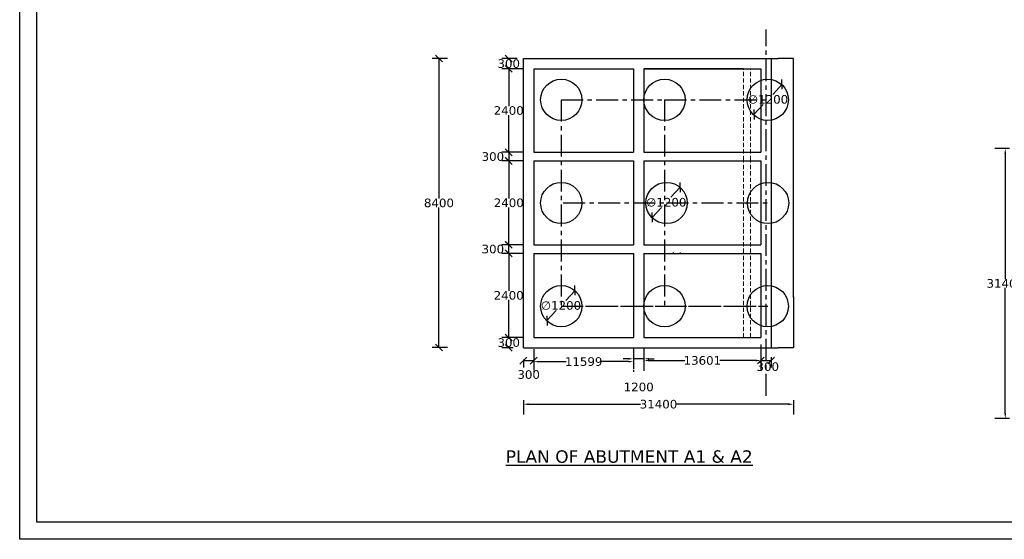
# Model space of a CAD drawing. Header units: millimetres. Extents: x -7746077780 to -3844657605, y -13315294818 to -6656873469.
# Tile 91 of 130: x -3871672002 to -3871643388, y -6658074807 to -6658059703. Entities that reach past the tile are written whole.
import ezdxf

# ---------------------------------------------------------------- set-up
doc = ezdxf.new("R2010")
doc.units = ezdxf.units.MM
doc.header["$MEASUREMENT"] = 0
doc.header["$PDMODE"] = 2
doc.linetypes.add('CENTER', pattern=[50.8, 31.75, -6.35, 6.35, -6.35])
doc.linetypes.add('HIDDEN', pattern=[0.375, 0.25, -0.125])
doc.layers.add('TEX', color=6, linetype='Continuous')
doc.layers.add('TEXT', color=7, linetype='Continuous')
doc.styles.get("Standard").update_dxf_attribs({"font": 'verdana.ttf', "height": 250})
doc.dimstyles.new('Copy of ISO-25--------4', dxfattribs={"dimtxt": 200, "dimasz": 150, "dimexe": 300, "dimexo": 300, "dimgap": 0.02, "dimtad": 0, "dimtih": 1, "dimtoh": 1, "dimdec": 0, "dimlfac": 4, "dimdsep": 46, "dimtxsty": 'Standard', "dimcen": 150, "dimclrd": 1, "dimclre": 1, "dimclrt": 1, "dimadec": 0, "dimazin": 0, "dimtfac": 1, "dimtdec": 0, "dimtmove": 2, "dimatfit": 3, "dimfxl": 0, "dimarcsym": 0})
doc.dimstyles.new('ISO-25', dxfattribs={"dimtxt": 250, "dimasz": 200, "dimexe": 200, "dimexo": 200, "dimgap": 0.02, "dimtad": 0, "dimtih": 1, "dimtoh": 1, "dimdec": 0, "dimdsep": 46, "dimtxsty": 'Standard', "dimblk": 'OBLIQUE', "dimcen": 150, "dimclrd": 1, "dimclre": 1, "dimclrt": 1, "dimadec": 0, "dimazin": 0, "dimtfac": 1, "dimtdec": 0, "dimtmove": 2, "dimatfit": 3, "dimldrblk": 'OBLIQUE', "dimfxl": 0, "dimarcsym": 0})

# ---------------------------------------------------------------- blocks, each defined once
blk = doc.blocks.new('_Oblique')
at = {"color": 0, "linetype": 'ByBlock', "lineweight": -2}
blk.add_line((-0.5, -0.5), (0.5, 0.5), dxfattribs=at)
blk = doc.blocks.new('*D1031')
at = {"color": 1, "lineweight": -2, "ltscale": 20, "transparency": 16777216}
for p, q in [((-3871657362.797047, -6658063558.072596), (-3871657990.478298, -6658063558.072596)), ((-3871657790.478298, -6658063558.072596), (-3871657790.478298, -6658063808.072596)), ((-3871657362.797047, -6658063808.072596), (-3871657990.478298, -6658063808.072596))]:
    blk.add_line(p, q, dxfattribs=at)
at = {"layer": 'Defpoints', "color": 0, "ltscale": 20, "transparency": 16777216}
for p in [(-3871657162.797047, -6658063558.072596), (-3871657790.478298, -6658063808.072596), (-3871657162.797047, -6658063808.072596)]:
    blk.add_point(p, dxfattribs=at)
at = {"color": 1, "lineweight": -2, "ltscale": 20, "transparency": 16777216, "xscale": 200, "yscale": 200, "zscale": 200}
for p, rotation in [((-3871657790.478298, -6658063558.072596), 90), ((-3871657790.478298, -6658063808.072596), 270)]:
    blk.add_blockref('_Oblique', p, dxfattribs=dict(at, rotation=rotation))
at = {"color": 1, "ltscale": 20, "transparency": 16777216, "insert": (-3871658250.897968, -6658063683.072597), "char_height": 250, "attachment_point": 5}
blk.add_mtext('300', dxfattribs=at)
blk = doc.blocks.new('*D1032')
at = {"color": 1, "lineweight": -2, "ltscale": 20, "transparency": 16777216}
for p, q in [((-3871657545.706743, -6658060831.147106), (-3871657990.708462, -6658060831.147106)), ((-3871657790.708462, -6658060831.147106), (-3871657790.708462, -6658060850.88648)), ((-3871657790.708462, -6658061131.075525), (-3871657790.708462, -6658061111.336151)), ((-3871657362.905299, -6658061131.075525), (-3871657990.708462, -6658061131.075525))]:
    blk.add_line(p, q, dxfattribs=at)
at = {"layer": 'Defpoints', "color": 0, "ltscale": 20, "transparency": 16777216}
for p in [(-3871657790.708462, -6658060831.147106), (-3871657345.706743, -6658060831.147106), (-3871657162.905299, -6658061131.075525)]:
    blk.add_point(p, dxfattribs=at)
at = {"color": 1, "lineweight": -2, "ltscale": 20, "transparency": 16777216, "xscale": 200, "yscale": 200, "zscale": 200}
for p, rotation in [((-3871657790.708462, -6658060831.147106), 90), ((-3871657790.708462, -6658061131.075525), 270)]:
    blk.add_blockref('_Oblique', p, dxfattribs=dict(at, rotation=rotation))
at = {"color": 1, "ltscale": 20, "transparency": 16777216, "insert": (-3871657790.708461, -6658060981.111317), "char_height": 250, "attachment_point": 5}
blk.add_mtext('300', dxfattribs=at)
blk = doc.blocks.new('*D1033')
at = {"color": 1, "lineweight": -2, "ltscale": 20, "transparency": 16777216}
for p, q in [((-3871657512.905299, -6658061131.075525), (-3871657990.799213, -6658061131.075525)), ((-3871657790.799213, -6658061131.075525), (-3871657790.799213, -6658062214.349225)), ((-3871657790.799213, -6658063558.072596), (-3871657790.799213, -6658062474.798896)), ((-3871657751.24412, -6658063558.072596), (-3871657990.799213, -6658063558.072596))]:
    blk.add_line(p, q, dxfattribs=at)
at = {"layer": 'Defpoints', "color": 0, "ltscale": 20, "transparency": 16777216}
for p in [(-3871657312.905299, -6658061131.075525), (-3871657790.799213, -6658063558.072596), (-3871657551.24412, -6658063558.072596)]:
    blk.add_point(p, dxfattribs=at)
at = {"color": 1, "lineweight": -2, "ltscale": 20, "transparency": 16777216, "xscale": 200, "yscale": 200, "zscale": 200}
for p, rotation in [((-3871657790.799213, -6658061131.075525), 90), ((-3871657790.799213, -6658063558.072596), 270)]:
    blk.add_blockref('_Oblique', p, dxfattribs=dict(at, rotation=rotation))
at = {"color": 1, "ltscale": 20, "transparency": 16777216, "insert": (-3871657790.799212, -6658062344.574061), "char_height": 250, "attachment_point": 5}
blk.add_mtext('2400', dxfattribs=at)
blk = doc.blocks.new('*D1034')
at = {"color": 1, "lineweight": -2, "ltscale": 20, "transparency": 16777216}
for p, q in [((-3871657562.797047, -6658063808.072596), (-3871657988.561631, -6658063808.072596)), ((-3871657788.561631, -6658063808.072596), (-3871657788.561631, -6658064897.097759)), ((-3871657788.561631, -6658066246.572594), (-3871657788.561631, -6658065157.54743)), ((-3871657562.797047, -6658066246.572594), (-3871657988.561631, -6658066246.572594))]:
    blk.add_line(p, q, dxfattribs=at)
at = {"layer": 'Defpoints', "color": 0, "ltscale": 20, "transparency": 16777216}
for p in [(-3871657362.797047, -6658063808.072596), (-3871657788.561631, -6658066246.572594), (-3871657362.797047, -6658066246.572594)]:
    blk.add_point(p, dxfattribs=at)
at = {"color": 1, "lineweight": -2, "ltscale": 20, "transparency": 16777216, "xscale": 200, "yscale": 200, "zscale": 200}
for p, rotation in [((-3871657788.561631, -6658063808.072596), 90), ((-3871657788.561631, -6658066246.572594), 270)]:
    blk.add_blockref('_Oblique', p, dxfattribs=dict(at, rotation=rotation))
at = {"color": 1, "ltscale": 20, "transparency": 16777216, "insert": (-3871657788.56163, -6658065027.322596), "char_height": 250, "attachment_point": 5}
blk.add_mtext('2400', dxfattribs=at)
blk = doc.blocks.new('*D1035')
at = {"color": 1, "lineweight": -2, "ltscale": 20, "transparency": 16777216}
for p, q in [((-3871657362.797046, -6658068940.148958), (-3871657991.068763, -6658068940.148958)), ((-3871657791.068763, -6658068940.148958), (-3871657791.068763, -6658068959.924122)), ((-3871657662.797046, -6658069240.148957), (-3871657991.068763, -6658069240.148957)), ((-3871657791.068763, -6658069240.148957), (-3871657791.068763, -6658069220.373793))]:
    blk.add_line(p, q, dxfattribs=at)
at = {"layer": 'Defpoints', "color": 0, "ltscale": 20, "transparency": 16777216}
for p in [(-3871657162.797046, -6658068940.148958), (-3871657791.068763, -6658069240.148957), (-3871657462.797046, -6658069240.148957)]:
    blk.add_point(p, dxfattribs=at)
at = {"color": 1, "lineweight": -2, "ltscale": 20, "transparency": 16777216, "xscale": 200, "yscale": 200, "zscale": 200}
for p, rotation in [((-3871657791.068763, -6658068940.148958), 90), ((-3871657791.068763, -6658069240.148957), 270)]:
    blk.add_blockref('_Oblique', p, dxfattribs=dict(at, rotation=rotation))
at = {"color": 1, "ltscale": 20, "transparency": 16777216, "insert": (-3871657791.068762, -6658069090.148958), "char_height": 250, "attachment_point": 5}
blk.add_mtext('300', dxfattribs=at)
blk = doc.blocks.new('*D1036')
at = {"color": 1, "lineweight": -2, "ltscale": 20, "transparency": 16777216}
for p, q in [((-3871650462.797193, -6658069140.148956), (-3871650462.797193, -6658069809.352633)), ((-3871650462.797193, -6658069609.352633), (-3871650162.797193, -6658069609.352633)), ((-3871650162.797193, -6658069510.137817), (-3871650162.797193, -6658069809.352633))]:
    blk.add_line(p, q, dxfattribs=at)
at = {"layer": 'Defpoints', "color": 0, "ltscale": 20, "transparency": 16777216}
for p in [(-3871650462.797193, -6658068940.148956), (-3871650162.797193, -6658069310.137817), (-3871650162.797193, -6658069609.352633)]:
    blk.add_point(p, dxfattribs=at)
at = {"color": 1, "lineweight": -2, "ltscale": 20, "transparency": 16777216, "xscale": 200, "yscale": 200, "zscale": 200, "rotation": 180}
blk.add_blockref('_Oblique', (-3871650462.797193, -6658069609.352633), dxfattribs=at)
at = {"color": 1, "lineweight": -2, "ltscale": 20, "transparency": 16777216, "xscale": 200, "yscale": 200, "zscale": 200}
blk.add_blockref('_Oblique', (-3871650162.797193, -6658069609.352633), dxfattribs=at)
at = {"color": 1, "ltscale": 20, "transparency": 16777216, "insert": (-3871650262.797193, -6658069788.515991), "char_height": 250, "attachment_point": 5}
blk.add_mtext('300', dxfattribs=at)
blk = doc.blocks.new('*D1037')
at = {"color": 1, "lineweight": -2, "ltscale": 20, "transparency": 16777216}
for p, q in [((-3871659569.998549, -6658060831.147104), (-3871660018.161435, -6658060831.147104)), ((-3871659818.161435, -6658060831.147104), (-3871659818.161435, -6658064900.418574)), ((-3871659818.161435, -6658069231.147102), (-3871659818.161435, -6658065161.875632)), ((-3871659569.998547, -6658069231.147102), (-3871660018.161435, -6658069231.147102))]:
    blk.add_line(p, q, dxfattribs=at)
at = {"layer": 'Defpoints', "color": 0, "ltscale": 20, "transparency": 16777216}
for p in [(-3871659818.161435, -6658060831.147104), (-3871659369.998549, -6658060831.147104), (-3871659369.998547, -6658069231.147102)]:
    blk.add_point(p, dxfattribs=at)
at = {"color": 1, "lineweight": -2, "ltscale": 20, "transparency": 16777216, "xscale": 200, "yscale": 200, "zscale": 200}
for p, rotation in [((-3871659818.161435, -6658060831.147104), 90), ((-3871659818.161435, -6658069231.147102), 270)]:
    blk.add_blockref('_Oblique', p, dxfattribs=dict(at, rotation=rotation))
at = {"color": 1, "ltscale": 20, "transparency": 16777216, "insert": (-3871659818.161434, -6658065031.147104), "char_height": 250, "attachment_point": 5}
blk.add_mtext('8400', dxfattribs=at)
blk = doc.blocks.new('*D1039')
at = {"color": 1, "lineweight": -2, "ltscale": 20, "transparency": 16777216}
for p, q in [((-3871657362.797047, -6658066246.572594), (-3871657991.068763, -6658066246.572594)), ((-3871657791.068763, -6658066496.455948), (-3871657791.068763, -6658066246.572594)), ((-3871657362.797047, -6658066496.455948), (-3871657991.068763, -6658066496.455948))]:
    blk.add_line(p, q, dxfattribs=at)
at = {"layer": 'Defpoints', "color": 0, "ltscale": 20, "transparency": 16777216}
for p in [(-3871657791.068763, -6658066246.572594), (-3871657162.797047, -6658066246.572594), (-3871657162.797047, -6658066496.455948)]:
    blk.add_point(p, dxfattribs=at)
at = {"color": 1, "lineweight": -2, "ltscale": 20, "transparency": 16777216, "xscale": 200, "yscale": 200, "zscale": 200}
for p, rotation in [((-3871657791.068763, -6658066246.572594), 90), ((-3871657791.068763, -6658066496.455948), 270)]:
    blk.add_blockref('_Oblique', p, dxfattribs=dict(at, rotation=rotation))
at = {"color": 1, "ltscale": 20, "transparency": 16777216, "insert": (-3871658251.488433, -6658066371.514272), "char_height": 250, "attachment_point": 5}
blk.add_mtext('300', dxfattribs=at)
blk = doc.blocks.new('*D1042')
at = {"color": 1, "lineweight": -2, "ltscale": 20, "transparency": 16777216}
for p, q in [((-3871657562.797047, -6658066496.455948), (-3871657991.068763, -6658066496.455948)), ((-3871657791.068763, -6658066496.455948), (-3871657791.068763, -6658067588.077618)), ((-3871657791.068763, -6658068940.148958), (-3871657791.068763, -6658067848.527288)), ((-3871657362.797046, -6658068940.148958), (-3871657991.068763, -6658068940.148958))]:
    blk.add_line(p, q, dxfattribs=at)
at = {"layer": 'Defpoints', "color": 0, "ltscale": 20, "transparency": 16777216}
for p in [(-3871657362.797047, -6658066496.455948), (-3871657791.068763, -6658068940.148958), (-3871657162.797046, -6658068940.148958)]:
    blk.add_point(p, dxfattribs=at)
at = {"color": 1, "lineweight": -2, "ltscale": 20, "transparency": 16777216, "xscale": 200, "yscale": 200, "zscale": 200}
for p, rotation in [((-3871657791.068763, -6658066496.455948), 90), ((-3871657791.068763, -6658068940.148958), 270)]:
    blk.add_blockref('_Oblique', p, dxfattribs=dict(at, rotation=rotation))
at = {"color": 1, "ltscale": 20, "transparency": 16777216, "insert": (-3871657791.068762, -6658067718.302454), "char_height": 250, "attachment_point": 5}
blk.add_mtext('2400', dxfattribs=at)
blk = doc.blocks.new('*D1044')
at = {"color": 1, "lineweight": -2, "ltscale": 20, "transparency": 16777216}
for p, q in [((-3871655862.689823, -6658067572.345274), (-3871656134.357787, -6658067863.558751)), ((-3871656681.260288, -6658068449.80888), (-3871656409.592315, -6658068158.595393))]:
    blk.add_line(p, q, dxfattribs=at)
at = {"layer": 'Defpoints', "color": 0, "ltscale": 20, "transparency": 16777216}
for p in [(-3871655862.689823, -6658067572.345274), (-3871656681.260288, -6658068449.80888)]:
    blk.add_point(p, dxfattribs=at)
at = {"color": 1, "lineweight": -2, "ltscale": 20, "transparency": 16777216, "xscale": 200, "yscale": 200, "zscale": 200}
for p, rotation in [((-3871655862.689823, -6658067572.345274), 46.98874143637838), ((-3871656681.260288, -6658068449.80888), 226.9887414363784)]:
    blk.add_blockref('_Oblique', p, dxfattribs=dict(at, rotation=rotation))
at = {"color": 1, "ltscale": 20, "transparency": 16777216, "insert": (-3871656271.975056, -6658068011.077072), "char_height": 250, "attachment_point": 5}
blk.add_mtext('∅1200', dxfattribs=at)
blk = doc.blocks.new('*D1045')
at = {"color": 1, "lineweight": -2, "ltscale": 20, "transparency": 16777216}
for p, q in [((-3871649845.447059, -6658061581.797059), (-3871650117.11503, -6658061873.010543)), ((-3871650664.017528, -6658062459.260668), (-3871650392.349558, -6658062168.047185))]:
    blk.add_line(p, q, dxfattribs=at)
at = {"layer": 'Defpoints', "color": 0, "ltscale": 20, "transparency": 16777216}
for p in [(-3871649845.447059, -6658061581.79706), (-3871650664.017528, -6658062459.260668)]:
    blk.add_point(p, dxfattribs=at)
at = {"color": 1, "lineweight": -2, "ltscale": 20, "transparency": 16777216, "xscale": 200, "yscale": 200, "zscale": 200}
for p, rotation in [((-3871649845.447059, -6658061581.79706), 46.98874138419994), ((-3871650664.017528, -6658062459.260668), 226.9887413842)]:
    blk.add_blockref('_Oblique', p, dxfattribs=dict(at, rotation=rotation))
at = {"color": 1, "ltscale": 20, "transparency": 16777216, "insert": (-3871650254.732294, -6658062020.528865), "char_height": 250, "attachment_point": 5}
blk.add_mtext('∅1200', dxfattribs=at)
blk = doc.blocks.new('*D1046')
at = {"color": 1, "lineweight": -2, "ltscale": 20, "transparency": 16777216}
for p, q in [((-3871657062.797047, -6658069276.796046), (-3871657062.797047, -6658069813.183755)), ((-3871657362.797047, -6658069576.796046), (-3871657362.797047, -6658069813.183755)), ((-3871657362.797047, -6658069613.183755), (-3871657062.797047, -6658069613.183755))]:
    blk.add_line(p, q, dxfattribs=at)
at = {"layer": 'Defpoints', "color": 0, "ltscale": 20, "transparency": 16777216}
for p in [(-3871657062.797047, -6658069076.796046), (-3871657362.797047, -6658069376.796046), (-3871657062.797047, -6658069613.183755)]:
    blk.add_point(p, dxfattribs=at)
at = {"color": 1, "lineweight": -2, "ltscale": 20, "transparency": 16777216, "xscale": 200, "yscale": 200, "zscale": 200, "rotation": 180}
blk.add_blockref('_Oblique', (-3871657362.797047, -6658069613.183755), dxfattribs=at)
at = {"color": 1, "lineweight": -2, "ltscale": 20, "transparency": 16777216, "xscale": 200, "yscale": 200, "zscale": 200}
blk.add_blockref('_Oblique', (-3871657062.797047, -6658069613.183755), dxfattribs=at)
at = {"color": 1, "ltscale": 20, "transparency": 16777216, "insert": (-3871657211.558928, -6658070019.74347), "char_height": 250, "attachment_point": 5}
blk.add_mtext('300', dxfattribs=at)
blk = doc.blocks.new('*D1047')
at = {"color": 1, "lineweight": -2, "ltscale": 20, "transparency": 16777216}
for p, q in [((-3871652803.358161, -6658064572.345277), (-3871653075.026128, -6658064863.558758)), ((-3871653621.928623, -6658065449.808883), (-3871653350.260654, -6658065158.595399))]:
    blk.add_line(p, q, dxfattribs=at)
at = {"layer": 'Defpoints', "color": 0, "ltscale": 20, "transparency": 16777216}
for p in [(-3871652803.358161, -6658064572.345277), (-3871653621.928623, -6658065449.808883)]:
    blk.add_point(p, dxfattribs=at)
at = {"color": 1, "lineweight": -2, "ltscale": 20, "transparency": 16777216, "xscale": 200, "yscale": 200, "zscale": 200}
for p, rotation in [((-3871652803.358161, -6658064572.345277), 46.9887414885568), ((-3871653621.928623, -6658065449.808883), 226.9887414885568)]:
    blk.add_blockref('_Oblique', p, dxfattribs=dict(at, rotation=rotation))
at = {"color": 1, "ltscale": 20, "transparency": 16777216, "insert": (-3871653212.643393, -6658065011.077078), "char_height": 250, "attachment_point": 5}
blk.add_mtext('∅1200', dxfattribs=at)
blk = doc.blocks.new('*D1048')
at = {"layer": 'Defpoints', "color": 0, "ltscale": 20, "transparency": 16777216}
for p in [(-3871657362.797047, -6658070458.869141), (-3871649512.79712, -6658070458.869141), (-3871657362.797047, -6658070880.322065)]:
    blk.add_point(p, dxfattribs=at)
at = {"layer": 'TEX', "color": 1, "lineweight": -2, "ltscale": 20, "transparency": 16777216}
for p, q in [((-3871657362.797047, -6658070758.869141), (-3871657362.797047, -6658071180.322065)), ((-3871649512.79712, -6658070758.869141), (-3871649512.79712, -6658071180.322065)), ((-3871657212.797047, -6658070880.322065), (-3871653958.972221, -6658070880.322065)), ((-3871649662.79712, -6658070880.322065), (-3871652916.621946, -6658070880.322065))]:
    blk.add_line(p, q, dxfattribs=at)
at = {"layer": 'TEX', "color": 1, "ltscale": 20, "transparency": 16777216}
for points in [[(-3871657212.797047, -6658070855.322065), (-3871657212.797047, -6658070905.322065), (-3871657362.797047, -6658070880.322065)], [(-3871649662.79712, -6658070855.322065), (-3871649662.79712, -6658070905.322065), (-3871649512.79712, -6658070880.322065)]]:
    blk.add_solid(points, dxfattribs=at)
at = {"layer": 'TEX', "color": 1, "ltscale": 20, "transparency": 16777216, "insert": (-3871653437.797083, -6658070880.322065), "char_height": 250, "attachment_point": 5}
blk.add_mtext('31400', dxfattribs=at)
blk = doc.blocks.new('*D1049')
at = {"layer": 'Defpoints', "color": 0, "ltscale": 20, "transparency": 16777216}
for p in [(-3871654163.14567, -6658068940.148956), (-3871653863.145669, -6658068940.148958), (-3871654163.14567, -6658069559.946836)]:
    blk.add_point(p, dxfattribs=at)
at = {"layer": 'TEX', "color": 1, "lineweight": -2, "ltscale": 20, "transparency": 16777216}
for p, q in [((-3871654163.14567, -6658069240.148956), (-3871654163.14567, -6658069859.946836)), ((-3871653863.145669, -6658069240.148958), (-3871653863.145669, -6658069859.946836)), ((-3871654313.14567, -6658069559.946836), (-3871654463.14567, -6658069559.946836)), ((-3871653863.145669, -6658069559.946836), (-3871654163.14567, -6658069559.946836)), ((-3871653713.145669, -6658069559.946836), (-3871653563.145669, -6658069559.946836))]:
    blk.add_line(p, q, dxfattribs=at)
at = {"layer": 'TEX', "color": 1, "ltscale": 20, "transparency": 16777216}
for points in [[(-3871654313.14567, -6658069534.946836), (-3871654313.14567, -6658069584.946836), (-3871654163.14567, -6658069559.946836)], [(-3871653713.145669, -6658069534.946836), (-3871653713.145669, -6658069584.946836), (-3871653863.145669, -6658069559.946836)]]:
    blk.add_solid(points, dxfattribs=at)
at = {"layer": 'TEX', "color": 1, "ltscale": 20, "transparency": 16777216, "insert": (-3871654013.14567, -6658070380.776178), "char_height": 250, "attachment_point": 5}
blk.add_mtext('1200', dxfattribs=at)
blk = doc.blocks.new('*D1050')
at = {"layer": 'Defpoints', "color": 0, "ltscale": 20, "transparency": 16777216}
for p in [(-3871657062.797047, -6658069597.092886), (-3871657062.797047, -6658069642.255587), (-3871654163.14567, -6658069588.968668)]:
    blk.add_point(p, dxfattribs=at)
at = {"layer": 'TEX', "color": 1, "lineweight": -2, "ltscale": 20, "transparency": 16777216}
for p, q in [((-3871656912.797047, -6658069642.255587), (-3871656124.828162, -6658069642.255587)), ((-3871654313.14567, -6658069642.255587), (-3871655101.114555, -6658069642.255587)), ((-3871657062.797047, -6658069897.092886), (-3871657062.797047, -6658069942.255587)), ((-3871654163.14567, -6658069888.968668), (-3871654163.14567, -6658069942.255587))]:
    blk.add_line(p, q, dxfattribs=at)
at = {"layer": 'TEX', "color": 1, "ltscale": 20, "transparency": 16777216}
for points in [[(-3871656912.797047, -6658069617.255587), (-3871656912.797047, -6658069667.255587), (-3871657062.797047, -6658069642.255587)], [(-3871654313.14567, -6658069617.255587), (-3871654313.14567, -6658069667.255587), (-3871654163.14567, -6658069642.255587)]]:
    blk.add_solid(points, dxfattribs=at)
at = {"layer": 'TEX', "color": 1, "ltscale": 20, "transparency": 16777216, "insert": (-3871655612.971358, -6658069642.255587), "char_height": 250, "attachment_point": 5}
blk.add_mtext('11599', dxfattribs=at)
blk = doc.blocks.new('*D1053')
at = {"layer": 'Defpoints', "color": 0, "ltscale": 20, "transparency": 16777216}
for p in [(-3871653863.145669, -6658068940.148958), (-3871650462.797193, -6658068940.148956), (-3871650462.797193, -6658069609.352633)]:
    blk.add_point(p, dxfattribs=at)
at = {"layer": 'TEX', "color": 1, "lineweight": -2, "ltscale": 20, "transparency": 16777216}
for p, q in [((-3871653863.145669, -6658069240.148958), (-3871653863.145669, -6658069909.352633)), ((-3871650462.797193, -6658069240.148956), (-3871650462.797193, -6658069909.352633)), ((-3871653713.145669, -6658069609.352633), (-3871652667.86047, -6658069609.352633)), ((-3871650612.797193, -6658069609.352633), (-3871651658.082391, -6658069609.352633))]:
    blk.add_line(p, q, dxfattribs=at)
at = {"layer": 'TEX', "color": 1, "ltscale": 20, "transparency": 16777216}
for points in [[(-3871653713.145669, -6658069584.352633), (-3871653713.145669, -6658069634.352633), (-3871653863.145669, -6658069609.352633)], [(-3871650612.797193, -6658069584.352633), (-3871650612.797193, -6658069634.352633), (-3871650462.797193, -6658069609.352633)]]:
    blk.add_solid(points, dxfattribs=at)
at = {"layer": 'TEX', "color": 1, "ltscale": 20, "transparency": 16777216, "insert": (-3871652162.971431, -6658069609.352633), "char_height": 250, "attachment_point": 5}
blk.add_mtext('13601', dxfattribs=at)
blk = doc.blocks.new('*D1071')
at = {"layer": 'Defpoints', "color": 0, "ltscale": 20, "transparency": 16777216}
for p in [(-3871643360.395612, -6658063446.137901), (-3871642938.942687, -6658063446.137901), (-3871642938.942687, -6658071296.137828)]:
    blk.add_point(p, dxfattribs=at)
at = {"layer": 'TEX', "color": 1, "lineweight": -2, "ltscale": 20, "transparency": 16777216}
for p, q in [((-3871643238.942687, -6658063446.137901), (-3871643660.395612, -6658063446.137901)), ((-3871643360.395612, -6658063596.137901), (-3871643360.395612, -6658067240.913029)), ((-3871643360.395612, -6658071146.137828), (-3871643360.395612, -6658067501.3627)), ((-3871643238.942687, -6658071296.137828), (-3871643660.395612, -6658071296.137828))]:
    blk.add_line(p, q, dxfattribs=at)
at = {"layer": 'TEX', "color": 1, "ltscale": 20, "transparency": 16777216}
for points in [[(-3871643385.395612, -6658063596.137901), (-3871643335.395612, -6658063596.137901), (-3871643360.395612, -6658063446.137901)], [(-3871643385.395612, -6658071146.137828), (-3871643335.395612, -6658071146.137828), (-3871643360.395612, -6658071296.137828)]]:
    blk.add_solid(points, dxfattribs=at)
at = {"layer": 'TEX', "color": 1, "ltscale": 20, "transparency": 16777216, "insert": (-3871643360.395611, -6658067371.137865), "char_height": 250, "attachment_point": 5}
blk.add_mtext('31400', dxfattribs=at)

msp = doc.modelspace()

# ---------------------------------------------------------------- linework, layer by layer
at = {"ltscale": 20}
for p, q in [((-3871657362.797047, -6658060833.072592), (-3871649962.797192, -6658060833.072588)), ((-3871650162.797194, -6658060833.07259), (-3871650162.797193, -6658069240.148956)), ((-3871657062.797047, -6658061133.072592), (-3871654163.14567, -6658061133.07259)), ((-3871654163.14567, -6658061133.07259), (-3871654163.14567, -6658063558.072589)), ((-3871653863.14567, -6658061133.07259), (-3871650462.797194, -6658061133.072588)), ((-3871653863.14567, -6658061133.07259), (-3871653863.14567, -6658063558.072594)), ((-3871650462.797194, -6658061133.072588), (-3871650462.797194, -6658063558.07259)), ((-3871649512.797122, -6658067781.147104), (-3871649512.79712, -6658062281.147104)), ((-3871657062.797047, -6658063558.072596), (-3871654163.14567, -6658063558.072589)), ((-3871653863.14567, -6658063558.072594), (-3871650462.797194, -6658063558.07259)), ((-3871657062.797047, -6658063808.072596), (-3871654163.14567, -6658063808.07259)), ((-3871654163.14567, -6658063808.07259), (-3871654163.14567, -6658066246.572589)), ((-3871653863.14567, -6658063808.072594), (-3871650462.797194, -6658063808.07259)), ((-3871653863.14567, -6658063808.072594), (-3871653863.14567, -6658066245.572592)), ((-3871650462.797194, -6658063808.07259), (-3871650462.797193, -6658066245.572592)), ((-3871657062.797047, -6658066246.572594), (-3871654163.14567, -6658066246.572589)), ((-3871653863.14567, -6658066245.572592), (-3871650462.797193, -6658066245.572592)), ((-3871657062.797047, -6658066496.572594), (-3871654163.14567, -6658066496.572588)), ((-3871654163.14567, -6658066496.572588), (-3871654163.14567, -6658068940.148956)), ((-3871653863.14567, -6658066495.518344), (-3871650462.797193, -6658066495.518343)), ((-3871653863.14567, -6658066495.518345), (-3871653863.145669, -6658068940.148958)), ((-3871653012.797193, -6658066470.518343), (-3871653012.797193, -6658066483.048956)), ((-3871652812.797193, -6658066470.518343), (-3871652812.797193, -6658066483.048956)), ((-3871650462.797193, -6658066495.518343), (-3871650462.797193, -6658068940.148956)), ((-3871657062.797046, -6658068940.148956), (-3871654163.14567, -6658068940.148956)), ((-3871653863.145669, -6658068940.148958), (-3871650462.797193, -6658068940.148956)), ((-3871657362.797047, -6658069240.148956), (-3871653012.797194, -6658069240.148956)), ((-3871653012.797194, -6658069240.148956), (-3871649962.797194, -6658069240.148956)), ((-3871657062.797047, -6658069568.021054), (-3871657062.797047, -6658069881.957103))]:
    msp.add_line(p, q, dxfattribs=at)
for points in [[(-3871649512.79712, -6658062301.147102), (-3871649512.79712, -6658060833.072588), (-3871649963.145657, -6658060833.072588)], [(-3871649512.79712, -6658067761.147106), (-3871649512.79712, -6658069240.148956), (-3871649963.145657, -6658069240.148956)]]:
    msp.add_lwpolyline(points, dxfattribs=at)
for centre, radius in [((-3871656262.797047, -6658062031.147104), 599.999999), ((-3871653262.79712, -6658062031.147104), 599.999999), ((-3871650262.797194, -6658062031.147104), 600), ((-3871656262.797047, -6658065031.147103), 599.999999), ((-3871653203.465384, -6658065031.147105), 600), ((-3871650253.797955, -6658065031.147106), 600), ((-3871656262.797047, -6658068031.147103), 599.999999), ((-3871653262.79712, -6658068031.147104), 599.999999), ((-3871650262.797194, -6658068031.147104), 600)]:
    msp.add_circle(centre, radius, dxfattribs=at)
at = {"layer": 'TEX', "color": 4, "linetype": 'CENTER', "ltscale": 20}
for p, q in [((-3871650312.797193, -6658070632.674616), (-3871650312.797193, -6658059986.918495)), ((-3871656262.797047, -6658062031.147104), (-3871653262.79712, -6658062031.147106)), ((-3871656262.797047, -6658062031.147104), (-3871656262.797047, -6658068031.147105)), ((-3871653262.79712, -6658062031.147104), (-3871650262.797194, -6658062031.147106)), ((-3871653262.79712, -6658062031.147104), (-3871653262.79712, -6658068031.147105)), ((-3871656203.465311, -6658065031.147105), (-3871653262.79712, -6658065031.147105)), ((-3871653203.465384, -6658065031.147105), (-3871650262.797194, -6658065031.147105)), ((-3871656262.797047, -6658068031.147105), (-3871653262.79712, -6658068031.147104)), ((-3871655562.797119, -6658068031.147104), (-3871653262.79712, -6658068031.147104)), ((-3871653262.79712, -6658068031.147105), (-3871650262.797194, -6658068031.147104)), ((-3871652562.797193, -6658068031.147104), (-3871650262.797194, -6658068031.147104))]:
    msp.add_line(p, q, dxfattribs=at)
at = {"layer": 'TEX', "color": 0, "ltscale": 20}
for p, q in [((-3871657362.797047, -6658069240.148956), (-3871657362.797047, -6658060833.072592)), ((-3871657062.797047, -6658061133.072592), (-3871657062.797047, -6658063558.072596)), ((-3871650963.14567, -6658061133.07259), (-3871653863.14567, -6658061133.07259)), ((-3871657062.797047, -6658063808.072595), (-3871657062.797047, -6658066246.572593)), ((-3871657062.797047, -6658066496.572594), (-3871657062.797047, -6658068940.148957))]:
    msp.add_line(p, q, dxfattribs=at)
for points in [[(-3871544224.073954, -6658074806.962198), (-3871672001.929598, -6658074806.962198), (-3871672001.929598, -6657998736.318881), (-3871544224.073954, -6657998736.318881)], [(-3871544724.073954, -6658074306.962198), (-3871671501.929598, -6658074306.962198), (-3871671501.929598, -6657999236.318881), (-3871544724.073954, -6657999236.318881)]]:
    msp.add_lwpolyline(points, close=True, dxfattribs=at)
at = {"layer": 'TEXT', "color": 2, "linetype": 'HIDDEN', "lineweight": 13, "ltscale": 500}
for p, q in [((-3871650963.145667, -6658063783.07259), (-3871650963.14567, -6658061133.07259)), ((-3871650763.145669, -6658063783.07259), (-3871650763.145671, -6658061133.07259)), ((-3871650963.145666, -6658066483.048956), (-3871650963.145667, -6658063783.07259)), ((-3871650763.145667, -6658066483.048956), (-3871650763.145669, -6658063783.07259)), ((-3871650963.145661, -6658068940.148956), (-3871650963.145666, -6658066483.048956)), ((-3871650763.145663, -6658068940.148956), (-3871650763.145667, -6658066483.048956))]:
    msp.add_line(p, q, dxfattribs=at)

# ---------------------------------------------------------------- texts
at = {"layer": 'TEXT', "color": 191, "insert": (-3871657876.171489, -6658072220.977533), "char_height": 360, "width": 10824.42797009, "attachment_point": 1}
msp.add_mtext('{\\LPLAN OF ABUTMENT A1 & A2}', dxfattribs=at)

# ---------------------------------------------------------------- dimensions: what is measured, and where the dimension line sits
at = {"ltscale": 20}
for base, p1, p2, picture, middle in [((-3871659818.161435, -6658060831.147104), (-3871659369.998547, -6658069231.147102), (-3871659369.998549, -6658060831.147104), '*D1037', (-3871659818.161434, -6658065031.147104)), ((-3871657790.708462, -6658060831.147106), (-3871657162.905299, -6658061131.075525), (-3871657345.706743, -6658060831.147106), '*D1032', (-3871657790.708461, -6658060981.111317)), ((-3871657791.068763, -6658069240.148957), (-3871657162.797046, -6658068940.148958), (-3871657462.797046, -6658069240.148957), '*D1035', (-3871657791.068762, -6658069090.148958))]:
    dim = msp.add_linear_dim(base=base, p1=p1, p2=p2, angle=90, dimstyle='ISO-25', dxfattribs=at)
    dim.commit()
    dim.dimension.update_dxf_attribs({"geometry": picture, "text_midpoint": middle})
for base, p1, p2, text, picture, middle in [((-3871657790.799213, -6658063558.072596), (-3871657312.905299, -6658061131.075525), (-3871657551.24412, -6658063558.072596), '2400', '*D1033', (-3871657790.799212, -6658062344.574061)), ((-3871657790.478298, -6658063808.072596), (-3871657162.797047, -6658063558.072596), (-3871657162.797047, -6658063808.072596), '300', '*D1031', (-3871658250.897968, -6658063683.072597)), ((-3871657788.561631, -6658066246.572594), (-3871657362.797047, -6658063808.072596), (-3871657362.797047, -6658066246.572594), '2400', '*D1034', (-3871657788.56163, -6658065027.322596)), ((-3871657791.068763, -6658066246.572594), (-3871657162.797047, -6658066496.455948), (-3871657162.797047, -6658066246.572594), '300', '*D1039', (-3871658251.488433, -6658066371.514272)), ((-3871657791.068763, -6658068940.148958), (-3871657362.797047, -6658066496.455948), (-3871657162.797046, -6658068940.148958), '2400', '*D1042', (-3871657791.068762, -6658067718.302454))]:
    dim = msp.add_linear_dim(base=base, p1=p1, p2=p2, angle=90, text=text, dimstyle='ISO-25', dxfattribs=at)
    dim.commit()
    dim.dimension.update_dxf_attribs({"geometry": picture, "text_midpoint": middle})
for p1, p2, picture, middle in [((-3871650664.017528, -6658062459.260668), (-3871649845.447059, -6658061581.79706), '*D1045', (-3871650254.732294, -6658062020.528865)), ((-3871653621.928623, -6658065449.808883), (-3871652803.358161, -6658064572.345277), '*D1047', (-3871653212.643393, -6658065011.077078)), ((-3871656681.260288, -6658068449.80888), (-3871655862.689823, -6658067572.345274), '*D1044', (-3871656271.975056, -6658068011.077072))]:
    dim = msp.add_diameter_dim_2p(p1=p1, p2=p2, dimstyle='ISO-25', dxfattribs=at)
    dim.commit()
    dim.dimension.update_dxf_attribs({"geometry": picture, "text_midpoint": middle, "dimtype": 163})
for base, p1, p2, picture, middle in [((-3871657062.797047, -6658069613.183755), (-3871657362.797047, -6658069376.796046), (-3871657062.797047, -6658069076.796046), '*D1046', (-3871657211.558928, -6658070019.74347)), ((-3871650162.797193, -6658069609.352633), (-3871650462.797193, -6658068940.148956), (-3871650162.797193, -6658069310.137817), '*D1036', (-3871650262.797193, -6658069788.515991))]:
    dim = msp.add_linear_dim(base=base, p1=p1, p2=p2, dimstyle='ISO-25', dxfattribs=at)
    dim.commit()
    dim.dimension.update_dxf_attribs({"geometry": picture, "text_midpoint": middle, "dimtype": 160})
at = {"layer": 'TEX', "color": 0, "ltscale": 20}
dim = msp.add_linear_dim(base=(-3871643360.395612, -6658063446.137901), p1=(-3871642938.942687, -6658071296.137828), p2=(-3871642938.942687, -6658063446.137901), angle=270, dimstyle='Copy of ISO-25--------4', override={"dimtxt": 350, "dimfxl": 0.05, "dimarcsym": 2}, dxfattribs=at)
dim.commit()
dim.dimension.update_dxf_attribs({"geometry": '*D1071', "text_midpoint": (-3871643360.395611, -6658067371.137865)})
for base, p1, p2, picture, middle in [((-3871654163.14567, -6658069559.946836), (-3871653863.145669, -6658068940.148958), (-3871654163.14567, -6658068940.148956), '*D1049', (-3871654013.14567, -6658070380.776178)), ((-3871650462.797193, -6658069609.352633), (-3871653863.145669, -6658068940.148958), (-3871650462.797193, -6658068940.148956), '*D1053', (-3871652162.971431, -6658069609.352633)), ((-3871657062.797047, -6658069642.255587), (-3871654163.14567, -6658069588.968668), (-3871657062.797047, -6658069597.092886), '*D1050', (-3871655612.971358, -6658069642.255587)), ((-3871657362.797047, -6658070880.322065), (-3871649512.79712, -6658070458.869141), (-3871657362.797047, -6658070458.869141), '*D1048', (-3871653437.797083, -6658070880.322065))]:
    dim = msp.add_linear_dim(base=base, p1=p1, p2=p2, dimstyle='Copy of ISO-25--------4', override={"dimtxt": 350, "dimfxl": 0.05, "dimarcsym": 2}, dxfattribs=at)
    dim.commit()
    dim.dimension.update_dxf_attribs({"geometry": picture, "text_midpoint": middle})

doc.saveas('drawing.dxf')
